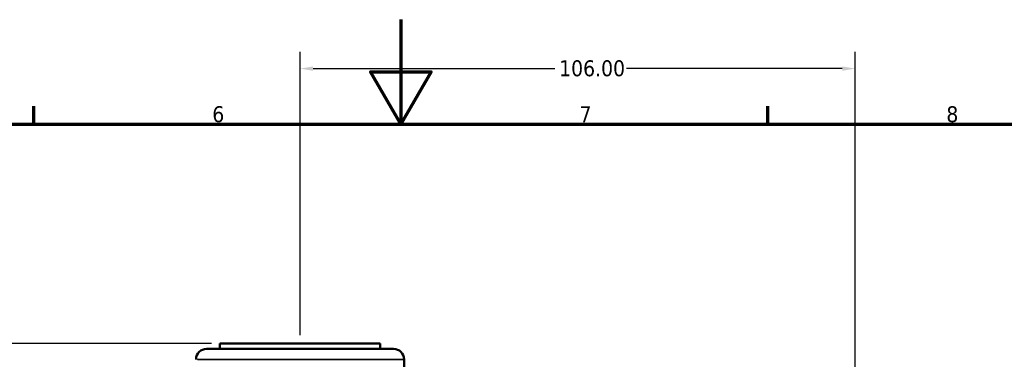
# Model space of a CAD drawing. Header units: millimetres. Extents: x 0 to 926, y 0 to 969.
# Tile 8 of 18: x 348 to 536, y 529 to 594. Entities that reach past the tile are written whole.
import ezdxf

# ---------------------------------------------------------------- set-up
doc = ezdxf.new("R2010")
doc.units = ezdxf.units.MM
for name, color, linetype, lineweight in [('Border (ANSI)', 7, 'Continuous', 70), ('Dimension (ANSI)', 7, 'Continuous', 25), ('Visible (ANSI)', 7, 'Continuous', 50), ('Visible Narrow (ANSI)', 7, 'Continuous', 35)]:
    doc.layers.add(name, color=color, linetype=linetype, lineweight=lineweight)
doc.styles.add('Note Text (ANSI)', font='tahoma.ttf')
doc.dimstyles.new('Default - mm (ANSI)', dxfattribs={"dimtxt": 3.048, "dimasz": 2.5, "dimexe": 3.175, "dimexo": 1.6002, "dimgap": 0.8, "dimtad": 0, "dimtoh": 1, "dimrnd": 1e-08, "dimzin": 4, "dimdsep": 46, "dimtxsty": 'Note Text (ANSI)', "dimcen": 0.09, "dimdle": 10, "dimclrd": 256, "dimclre": 256, "dimclrt": 256, "dimadec": 1, "dimazin": 1, "dimtfac": 1, "dimtofl": 0, "dimtmove": 0, "dimatfit": 3, "dimfxl": 1, "dimtolj": 1, "dimtzin": 4, "dimlwd": -1, "dimlwe": -1, "dimarcsym": 0})

# ---------------------------------------------------------------- blocks, each defined once
blk = doc.blocks.new('Borders Default Border')
at = {"layer": 'Border (ANSI)'}
for p, q in [((350.42, 574), (350.42, 577.45)), ((490.58, 574), (490.58, 577.45))]:
    blk.add_line(p, q, dxfattribs=at)
at = {"layer": 'Border (ANSI)', "flags": 128}
for points in [[(420.5, 594), (420.5, 574), (414.73, 584), (426.27, 584), (420.5, 574)], [(20, 20), (20, 574), (821, 574), (821, 20), (20, 20)]]:
    blk.add_lwpolyline(points, dxfattribs=at)
at = {"layer": 'Border (ANSI)', "char_height": 3.05, "attachment_point": 7, "style": 'Note Text (ANSI)'}
for s, insert in [('6', (384.49, 574.34)), ('7', (454.6, 574.4)), ('8', (524.63, 574.33))]:
    blk.add_mtext(s, dxfattribs=dict(at, insert=insert))
blk = doc.blocks.new('*D8')
at = {"layer": 'Defpoints', "color": 0, "transparency": 16777216}
for p in [(256.68, 532.05), (385.95, 532.05), (401.98, 242.08)]:
    blk.add_point(p, dxfattribs=at)
at = {"layer": 'Dimension (ANSI)', "transparency": 16777216}
for p, q in [((384.35, 532.05), (253.5, 532.05)), ((256.68, 529.55), (256.68, 424.05)), ((256.68, 244.58), (256.68, 410.11)), ((400.38, 242.08), (253.5, 242.08))]:
    blk.add_line(p, q, dxfattribs=at)
for points in [[(256.26, 529.55), (257.09, 529.55), (256.68, 532.05)], [(256.26, 244.58), (257.09, 244.58), (256.68, 242.08)]]:
    blk.add_solid(points, dxfattribs=at)
at = {"layer": 'Dimension (ANSI)', "transparency": 16777216, "insert": (255.08, 410.91), "char_height": 3.048, "attachment_point": 1, "rotation": 90, "style": 'Note Text (ANSI)'}
blk.add_mtext('\\A1;289.97', dxfattribs=at)
blk = doc.blocks.new('*D10')
at = {"layer": 'Defpoints', "color": 0, "transparency": 16777216}
for p in [(507.25, 584.64), (401.25, 532.05), (507.25, 496.69)]:
    blk.add_point(p, dxfattribs=at)
at = {"layer": 'Dimension (ANSI)', "transparency": 16777216}
for p, q in [((401.25, 533.65), (401.25, 587.82)), ((507.25, 498.29), (507.25, 587.82)), ((403.75, 584.64), (449.91, 584.64)), ((504.75, 584.64), (463.59, 584.64))]:
    blk.add_line(p, q, dxfattribs=at)
for points in [[(403.75, 585.06), (403.75, 584.22), (401.25, 584.64)], [(504.75, 585.06), (504.75, 584.22), (507.25, 584.64)]]:
    blk.add_solid(points, dxfattribs=at)
at = {"layer": 'Dimension (ANSI)', "transparency": 16777216, "insert": (450.71, 586.23), "char_height": 3.048, "attachment_point": 1, "style": 'Note Text (ANSI)'}
blk.add_mtext('\\A1;106.00', dxfattribs=at)

msp = doc.modelspace()

# ---------------------------------------------------------------- linework, layer by layer
at = {"layer": 'Visible (ANSI)'}
for p, q in [((385.955, 532.053), (416.555, 532.053)), ((385.955, 532.053), (385.955, 531.053)), ((416.555, 532.053), (416.555, 531.053)), ((383.405, 531.053), (419.105, 531.053)), ((421.105, 529.053), (421.105, 526.253))]:
    msp.add_line(p, q, dxfattribs=at)
for centre, start, end in [((383.405, 529.053), 90, 180), ((419.105, 529.053), 0, 90)]:
    msp.add_arc(centre, 2, start, end, dxfattribs=at)
at = {"layer": 'Visible Narrow (ANSI)'}
msp.add_line((420.86, 529.053), (381.649, 529.053), dxfattribs=at)

# ---------------------------------------------------------------- block references
msp.add_blockref('Borders Default Border', (0, 0))

# ---------------------------------------------------------------- dimensions: what is measured, and where the dimension line sits
at = {"layer": 'Dimension (ANSI)'}
dim = msp.add_linear_dim(base=(507.255, 584.64), p1=(401.255, 532.053), p2=(507.255, 496.686), dimstyle='Default - mm (ANSI)', override={"dimgap": 0.8, "dimtoh": 0, "dimdec": 2, "dimtol": 0, "dimlim": 0, "dimtp": 0, "dimtm": 0, "dimtdec": 2, "dimatfit": 1}, dxfattribs=at)
dim.commit()
dim.dimension.update_dxf_attribs({"geometry": '*D10', "text_midpoint": (456.755, 584.64), "dimtype": 160})
dim = msp.add_linear_dim(base=(256.678, 532.053), p1=(401.977, 242.079), p2=(385.955, 532.053), angle=90, dimstyle='Default - mm (ANSI)', override={"dimgap": 0.8, "dimtoh": 0, "dimdec": 2, "dimtol": 0, "dimlim": 0, "dimtp": 0, "dimtm": 0, "dimtdec": 2, "dimatfit": 1}, dxfattribs=at)
dim.commit()
dim.dimension.update_dxf_attribs({"geometry": '*D8', "text_midpoint": (256.678, 417.079), "dimtype": 160})

doc.saveas('drawing.dxf')
